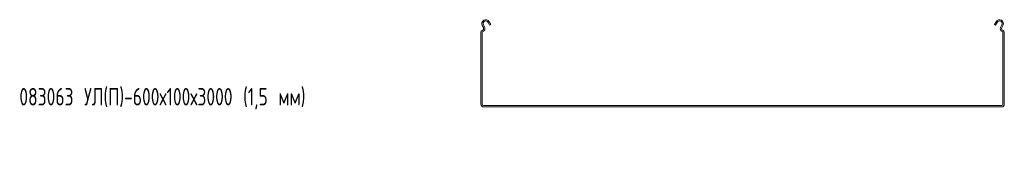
# Model space of a CAD drawing. Header units: millimetres. Extents: x -792 to 3872, y -6969 to -417.
# Tile 1 of 21: x -792 to 337, y -6232 to -6062. Entities that reach past the tile are written whole.
import ezdxf

# ---------------------------------------------------------------- set-up
doc = ezdxf.new("R2010")
doc.units = ezdxf.units.MM
doc.styles.add('SLDTEXTSTYLE0', font='TXT', dxfattribs={"width": 0.7, "bigfont": 'bigfont'})

msp = doc.modelspace()

# ---------------------------------------------------------------- linework, layer by layer
at = {"color": 7, "linetype": 'Continuous', "lineweight": 15}
for p, q in [((-260.7, -6070.7), (-262, -6068.4)), ((-259.4, -6070), (-260.6, -6067.7)), ((-255.3, -6064.8), (-253.6, -6068.1)), ((-254, -6064.1), (-252.3, -6067.4)), ((-252.3, -6067.4), (-253.6, -6068.1)), ((325.3, -6067.4), (327, -6064.1)), ((326.6, -6068.1), (325.3, -6067.4)), ((326.6, -6068.1), (328.4, -6064.8)), ((333.7, -6067.7), (332.4, -6070)), ((335, -6068.4), (333.7, -6070.7)), ((-263.5, -6158.7), (-263.5, -6076)), ((-262, -6158.7), (-262, -6076)), ((335, -6076), (335, -6158.7)), ((336.5, -6076), (336.5, -6158.7)), ((333.5, -6160.2), (-260.5, -6160.2)), ((333.5, -6161.7), (-260.5, -6161.7))]:
    msp.add_line(p, q, dxfattribs=at)
for centre, radius, start, end in [((-258, -6066.2), 4.5, 28.0725, 208.0725), ((331, -6066.2), 4.5, 331.9275, 151.9275), ((-262.9, -6071.9), 2.5, 286.2863, 28.0725), ((-262.9, -6071.9), 4, 286.2863, 28.0725), ((-258, -6066.2), 3, 28.0725, 208.0725), ((331, -6066.2), 3, 331.9275, 151.9275), ((335.9, -6071.9), 4, 151.9275, 253.7137), ((335.9, -6071.9), 2.5, 151.9275, 253.7137), ((-261.7, -6076), 1.8, 106.2863, 180), ((-261.7, -6076), 0.3, 106.2863, 180), ((334.7, -6076), 0.3, 0, 73.7137), ((334.7, -6076), 1.8, 0, 73.7137), ((-260.5, -6158.7), 3, 180, 270), ((-260.5, -6158.7), 1.5, 180, 270), ((333.5, -6158.7), 1.5, 270, 0), ((333.5, -6158.7), 3, 270, 0)]:
    msp.add_arc(centre, radius, start, end, dxfattribs=at)

# ---------------------------------------------------------------- texts
at = {"color": 7, "linetype": 'Continuous', "lineweight": 0, "insert": (-792.7, -6140), "char_height": 20, "attachment_point": 1, "style": 'SLDTEXTSTYLE0'}
msp.add_mtext('083063 \\M+18454\\M+1844C(\\M+18450)-600\\M+18487100\\M+184873000 (1,5 \\M+1847D\\M+1847D)', dxfattribs=at)

doc.saveas('drawing.dxf')
